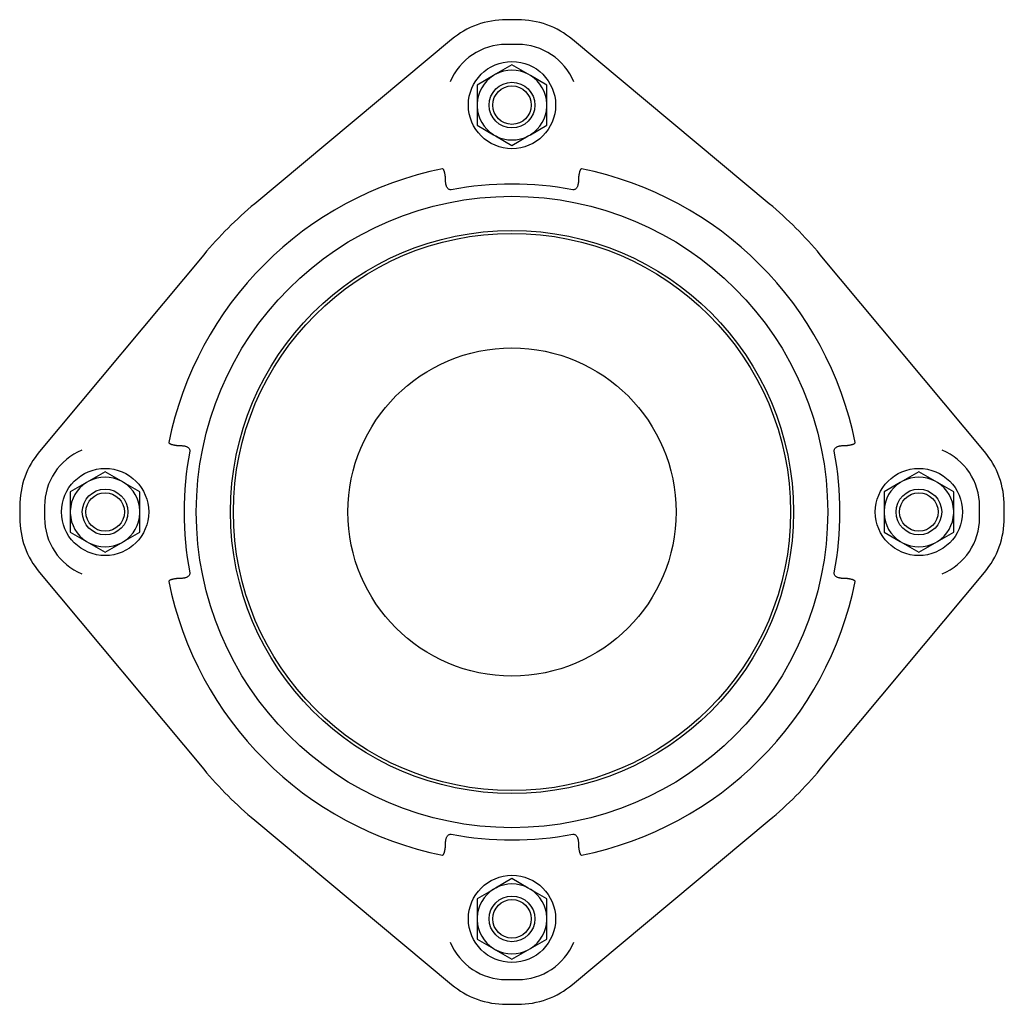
# Model space of a CAD drawing. Header units: millimetres. Extents: x 583 to 4934, y 370 to 1456.
# Tile 4 of 5: x 1887 to 2226, y 690 to 1028. Entities that reach past the tile are written whole.
import ezdxf

# ---------------------------------------------------------------- set-up
doc = ezdxf.new("R2010")
doc.units = ezdxf.units.MM
doc.layers.add('DETAIL', color=2, linetype='Continuous')

msp = doc.modelspace()

# ---------------------------------------------------------------- linework, layer by layer
at = {"layer": 'DETAIL'}
for p, q in [((2058.85, 1028.37), (2054.85, 1028.37)), ((2036, 1021.54), (1968.32, 965.04)), ((2058.85, 1019.84), (2054.85, 1019.84)), ((2145.39, 965.04), (2077.7, 1021.54)), ((2056.85, 1012.83), (2051.23, 1009.58)), ((2062.47, 1009.58), (2056.85, 1012.83)), ((2050.47, 1009.14), (2044.86, 1005.9)), ((2051.23, 1009.58), (2050.47, 1009.14)), ((2063.23, 1009.14), (2062.47, 1009.58)), ((2068.85, 1005.9), (2063.23, 1009.14)), ((2044.86, 1005.9), (2044.86, 999.42)), ((2068.85, 999.42), (2068.85, 1005.9)), ((2044.86, 999.42), (2044.86, 998.54)), ((2044.86, 998.54), (2044.86, 992.05)), ((2068.85, 998.54), (2068.85, 999.42)), ((2068.85, 992.05), (2068.85, 998.54)), ((2044.86, 992.05), (2050.47, 988.81)), ((2063.23, 988.81), (2068.85, 992.05)), ((2050.47, 988.81), (2051.23, 988.37)), ((2051.23, 988.37), (2056.85, 985.13)), ((2056.85, 985.13), (2062.47, 988.37)), ((2062.47, 988.37), (2063.23, 988.81)), ((1950.78, 947.51), (1894.29, 879.82)), ((2219.42, 879.82), (2162.92, 947.51)), ((1916.85, 872.83), (1911.23, 869.58)), ((1922.47, 869.58), (1916.85, 872.83)), ((2196.85, 872.83), (2191.23, 869.58)), ((2202.47, 869.58), (2196.85, 872.83)), ((1910.47, 869.14), (1904.86, 865.9)), ((1911.23, 869.58), (1910.47, 869.14)), ((1923.23, 869.14), (1922.47, 869.58)), ((1928.85, 865.9), (1923.23, 869.14)), ((2190.47, 869.14), (2184.86, 865.9)), ((2191.23, 869.58), (2190.47, 869.14)), ((2203.23, 869.14), (2202.47, 869.58)), ((2208.85, 865.9), (2203.23, 869.14)), ((1904.86, 865.9), (1904.86, 859.42)), ((1928.85, 859.42), (1928.85, 865.9)), ((2184.86, 865.9), (2184.86, 859.42)), ((2208.85, 859.42), (2208.85, 865.9)), ((1887.45, 860.98), (1887.45, 856.98)), ((1895.99, 860.98), (1895.99, 856.98)), ((2217.72, 856.98), (2217.72, 860.98)), ((2226.25, 856.98), (2226.25, 860.98)), ((1904.86, 859.42), (1904.86, 858.54)), ((1904.86, 858.54), (1904.86, 852.05)), ((1928.85, 858.54), (1928.85, 859.42)), ((1928.85, 852.05), (1928.85, 858.54)), ((2184.86, 859.42), (2184.86, 858.54)), ((2184.86, 858.54), (2184.86, 852.05)), ((2208.85, 858.54), (2208.85, 859.42)), ((2208.85, 852.05), (2208.85, 858.54)), ((1904.86, 852.05), (1910.47, 848.81)), ((1923.23, 848.81), (1928.85, 852.05)), ((2184.86, 852.05), (2190.47, 848.81)), ((2203.23, 848.81), (2208.85, 852.05)), ((1910.47, 848.81), (1911.23, 848.37)), ((1911.23, 848.37), (1916.85, 845.13)), ((1916.85, 845.13), (1922.47, 848.37)), ((1922.47, 848.37), (1923.23, 848.81)), ((2190.47, 848.81), (2191.23, 848.37)), ((2191.23, 848.37), (2196.85, 845.13)), ((2196.85, 845.13), (2202.47, 848.37)), ((2202.47, 848.37), (2203.23, 848.81)), ((1894.29, 838.13), (1950.78, 770.44)), ((2162.92, 770.44), (2219.42, 838.13)), ((1968.32, 752.91), (2036, 696.41)), ((2077.7, 696.41), (2145.39, 752.91)), ((2056.85, 732.83), (2051.23, 729.58)), ((2062.47, 729.58), (2056.85, 732.83)), ((2050.47, 729.14), (2044.86, 725.9)), ((2051.23, 729.58), (2050.47, 729.14)), ((2063.23, 729.14), (2062.47, 729.58)), ((2068.85, 725.9), (2063.23, 729.14)), ((2044.86, 725.9), (2044.86, 719.42)), ((2068.85, 719.42), (2068.85, 725.9)), ((2044.86, 719.42), (2044.86, 718.54)), ((2044.86, 718.54), (2044.86, 712.05)), ((2068.85, 718.54), (2068.85, 719.42)), ((2068.85, 712.05), (2068.85, 718.54)), ((2044.86, 712.05), (2050.47, 708.81)), ((2063.23, 708.81), (2068.85, 712.05)), ((2050.47, 708.81), (2051.23, 708.37)), ((2051.23, 708.37), (2056.85, 705.13)), ((2056.85, 705.13), (2062.47, 708.37)), ((2062.47, 708.37), (2063.23, 708.81)), ((2054.85, 698.11), (2058.85, 698.11)), ((2054.85, 689.58), (2058.85, 689.58))]:
    msp.add_line(p, q, dxfattribs=at)
at = {"layer": 'DETAIL', "flags": 128}
for points in [[(2033.97, 973.49), (2033.97, 973.67), (2033.96, 973.85), (2033.95, 974.03), (2033.94, 974.22), (2033.92, 974.4), (2033.9, 974.58), (2033.88, 974.77), (2033.85, 974.95), (2033.82, 975.13), (2033.78, 975.31), (2033.75, 975.48), (2033.71, 975.65), (2033.67, 975.81), (2033.63, 975.96), (2033.59, 976.11), (2033.54, 976.25), (2033.5, 976.38), (2033.45, 976.5), (2033.4, 976.62), (2033.34, 976.74), (2033.28, 976.86), (2033.2, 976.96), (2033.1, 977.05), (2032.97, 977.07)], [(2080.73, 977.07), (2080.61, 977.05), (2080.51, 976.98), (2080.43, 976.87), (2080.37, 976.76), (2080.31, 976.65), (2080.26, 976.53), (2080.21, 976.4), (2080.17, 976.26), (2080.12, 976.12), (2080.07, 975.96), (2080.03, 975.79), (2079.99, 975.62), (2079.95, 975.44), (2079.91, 975.27), (2079.88, 975.09), (2079.85, 974.91), (2079.82, 974.73), (2079.8, 974.55), (2079.78, 974.37), (2079.76, 974.19), (2079.75, 974.01), (2079.74, 973.83), (2079.73, 973.66), (2079.73, 973.49)], [(2035.97, 969.87), (2035.77, 969.85), (2035.56, 969.86), (2035.36, 969.9), (2035.18, 969.98), (2035.01, 970.08), (2034.86, 970.2), (2034.73, 970.33), (2034.62, 970.48), (2034.51, 970.64), (2034.43, 970.8), (2034.35, 970.97), (2034.28, 971.15), (2034.22, 971.33), (2034.17, 971.51), (2034.13, 971.7), (2034.09, 971.89), (2034.06, 972.08), (2034.04, 972.28), (2034.02, 972.47), (2034, 972.67), (2033.99, 972.87), (2033.98, 973.07), (2033.97, 973.28), (2033.97, 973.49)], [(2079.73, 973.49), (2079.73, 973.26), (2079.72, 973.03), (2079.71, 972.81), (2079.7, 972.6), (2079.68, 972.39), (2079.66, 972.19), (2079.63, 972), (2079.6, 971.82), (2079.56, 971.63), (2079.52, 971.45), (2079.46, 971.27), (2079.4, 971.1), (2079.34, 970.93), (2079.26, 970.76), (2079.17, 970.6), (2079.07, 970.45), (2078.95, 970.31), (2078.82, 970.18), (2078.67, 970.06), (2078.51, 969.97), (2078.33, 969.9), (2078.13, 969.86), (2077.93, 969.85), (2077.73, 969.87)], [(1938.75, 882.86), (1938.77, 882.73), (1938.85, 882.64), (1938.95, 882.56), (1939.06, 882.5), (1939.18, 882.44), (1939.3, 882.39), (1939.42, 882.34), (1939.56, 882.29), (1939.71, 882.24), (1939.87, 882.2), (1940.04, 882.15), (1940.21, 882.11), (1940.38, 882.07), (1940.56, 882.04), (1940.74, 882), (1940.92, 881.97), (1941.1, 881.95), (1941.28, 881.92), (1941.46, 881.9), (1941.64, 881.89), (1941.82, 881.87), (1942, 881.86), (1942.17, 881.86), (1942.34, 881.86)], [(1942.34, 881.86), (1942.57, 881.85), (1942.8, 881.85), (1943.02, 881.84), (1943.23, 881.82), (1943.44, 881.8), (1943.63, 881.78), (1943.82, 881.76), (1944.01, 881.72), (1944.19, 881.69), (1944.38, 881.64), (1944.55, 881.59), (1944.73, 881.53), (1944.9, 881.46), (1945.07, 881.38), (1945.23, 881.29), (1945.38, 881.19), (1945.52, 881.08), (1945.65, 880.94), (1945.76, 880.8), (1945.86, 880.63), (1945.93, 880.45), (1945.97, 880.26), (1945.98, 880.06), (1945.96, 879.86)], [(2167.75, 879.86), (2167.72, 880.06), (2167.73, 880.27), (2167.78, 880.46), (2167.85, 880.65), (2167.95, 880.81), (2168.07, 880.96), (2168.21, 881.1), (2168.35, 881.21), (2168.51, 881.31), (2168.68, 881.4), (2168.85, 881.48), (2169.02, 881.55), (2169.2, 881.61), (2169.39, 881.66), (2169.57, 881.7), (2169.76, 881.74), (2169.96, 881.77), (2170.15, 881.79), (2170.34, 881.81), (2170.54, 881.83), (2170.74, 881.84), (2170.95, 881.85), (2171.15, 881.85), (2171.37, 881.85)], [(2171.37, 881.86), (2171.55, 881.86), (2171.73, 881.86), (2171.91, 881.87), (2172.09, 881.89), (2172.28, 881.91), (2172.46, 881.93), (2172.64, 881.95), (2172.82, 881.98), (2173.01, 882.01), (2173.18, 882.04), (2173.36, 882.08), (2173.52, 882.12), (2173.68, 882.16), (2173.84, 882.2), (2173.98, 882.24), (2174.12, 882.29), (2174.25, 882.33), (2174.37, 882.37), (2174.49, 882.43), (2174.62, 882.48), (2174.73, 882.55), (2174.84, 882.62), (2174.92, 882.72), (2174.95, 882.86)], [(1945.96, 838.1), (1945.98, 837.89), (1945.97, 837.69), (1945.92, 837.49), (1945.85, 837.3), (1945.75, 837.14), (1945.63, 836.99), (1945.5, 836.86), (1945.35, 836.74), (1945.19, 836.64), (1945.03, 836.55), (1944.86, 836.47), (1944.68, 836.41), (1944.5, 836.35), (1944.32, 836.3), (1944.13, 836.25), (1943.94, 836.22), (1943.75, 836.19), (1943.55, 836.16), (1943.36, 836.14), (1943.16, 836.12), (1942.96, 836.11), (1942.76, 836.1), (1942.55, 836.1), (1942.34, 836.1)], [(2171.37, 836.1), (2171.13, 836.1), (2170.9, 836.11), (2170.68, 836.12), (2170.47, 836.13), (2170.27, 836.15), (2170.07, 836.17), (2169.88, 836.2), (2169.69, 836.23), (2169.51, 836.27), (2169.33, 836.31), (2169.15, 836.36), (2168.97, 836.42), (2168.8, 836.49), (2168.64, 836.57), (2168.48, 836.66), (2168.33, 836.76), (2168.18, 836.88), (2168.05, 837.01), (2167.94, 837.16), (2167.84, 837.32), (2167.77, 837.5), (2167.73, 837.69), (2167.72, 837.9), (2167.75, 838.1)], [(1942.34, 836.1), (1942.16, 836.1), (1941.98, 836.09), (1941.79, 836.08), (1941.61, 836.07), (1941.43, 836.05), (1941.24, 836.03), (1941.06, 836), (1940.88, 835.97), (1940.7, 835.94), (1940.52, 835.91), (1940.35, 835.87), (1940.18, 835.83), (1940.02, 835.79), (1939.86, 835.75), (1939.72, 835.71), (1939.58, 835.67), (1939.45, 835.62), (1939.33, 835.58), (1939.21, 835.53), (1939.09, 835.47), (1938.97, 835.41), (1938.87, 835.33), (1938.78, 835.23), (1938.75, 835.1)], [(2174.95, 835.1), (2174.93, 835.22), (2174.85, 835.32), (2174.75, 835.39), (2174.64, 835.46), (2174.52, 835.51), (2174.41, 835.56), (2174.28, 835.61), (2174.14, 835.66), (2173.99, 835.71), (2173.83, 835.75), (2173.67, 835.8), (2173.49, 835.84), (2173.32, 835.88), (2173.14, 835.92), (2172.96, 835.95), (2172.78, 835.98), (2172.6, 836.01), (2172.42, 836.03), (2172.24, 836.05), (2172.06, 836.07), (2171.88, 836.08), (2171.71, 836.09), (2171.54, 836.1), (2171.37, 836.1)], [(2033.97, 744.46), (2033.97, 744.7), (2033.98, 744.92), (2033.99, 745.14), (2034, 745.36), (2034.02, 745.56), (2034.05, 745.76), (2034.07, 745.95), (2034.1, 746.14), (2034.14, 746.32), (2034.19, 746.5), (2034.24, 746.68), (2034.3, 746.85), (2034.37, 747.02), (2034.44, 747.19), (2034.53, 747.35), (2034.64, 747.5), (2034.75, 747.64), (2034.88, 747.78), (2035.03, 747.89), (2035.2, 747.98), (2035.38, 748.05), (2035.57, 748.09), (2035.77, 748.1), (2035.97, 748.08)], [(2077.73, 748.08), (2077.94, 748.1), (2078.14, 748.09), (2078.34, 748.05), (2078.52, 747.98), (2078.69, 747.88), (2078.84, 747.76), (2078.97, 747.62), (2079.09, 747.47), (2079.19, 747.32), (2079.28, 747.15), (2079.36, 746.98), (2079.42, 746.8), (2079.48, 746.62), (2079.53, 746.44), (2079.57, 746.25), (2079.61, 746.06), (2079.64, 745.87), (2079.67, 745.68), (2079.69, 745.48), (2079.7, 745.29), (2079.72, 745.09), (2079.72, 744.88), (2079.73, 744.67), (2079.73, 744.46)], [(2032.97, 740.88), (2033.09, 740.9), (2033.19, 740.98), (2033.27, 741.08), (2033.33, 741.19), (2033.39, 741.3), (2033.44, 741.42), (2033.49, 741.55), (2033.54, 741.69), (2033.58, 741.84), (2033.63, 742), (2033.67, 742.16), (2033.72, 742.33), (2033.76, 742.51), (2033.79, 742.69), (2033.82, 742.87), (2033.85, 743.05), (2033.88, 743.23), (2033.91, 743.41), (2033.93, 743.59), (2033.94, 743.77), (2033.96, 743.95), (2033.97, 744.12), (2033.97, 744.29), (2033.97, 744.46)], [(2079.73, 744.46), (2079.73, 744.28), (2079.74, 744.1), (2079.75, 743.92), (2079.76, 743.74), (2079.78, 743.55), (2079.8, 743.37), (2079.83, 743.19), (2079.85, 743), (2079.89, 742.82), (2079.92, 742.65), (2079.96, 742.47), (2079.99, 742.31), (2080.03, 742.14), (2080.07, 741.99), (2080.12, 741.84), (2080.16, 741.7), (2080.2, 741.58), (2080.25, 741.46), (2080.3, 741.33), (2080.36, 741.21), (2080.42, 741.1), (2080.5, 740.99), (2080.6, 740.9), (2080.73, 740.88)]]:
    msp.add_lwpolyline(points, dxfattribs=at)
at = {"layer": 'DETAIL'}
for centre, radius in [((2056.85, 998.98), 15), ((2056.85, 998.98), 7.85), ((2056.85, 998.98), 6.63), ((2056.85, 858.98), 108.64), ((2056.85, 858.98), 96.85), ((2056.85, 858.98), 95.85), ((2056.85, 858.98), 56.45), ((1916.85, 858.98), 15), ((2196.85, 858.98), 15), ((1916.85, 858.98), 7.85), ((1916.85, 858.98), 6.63), ((2196.85, 858.98), 7.85), ((2196.85, 858.98), 6.63), ((2056.85, 718.98), 15), ((2056.85, 718.98), 7.85), ((2056.85, 718.98), 6.63)]:
    msp.add_circle(centre, radius, dxfattribs=at)
for centre, radius, start, end in [((2054.85, 998.96), 29.41, 90, 129.8513), ((2058.85, 998.96), 29.41, 50.1487, 90), ((2054.85, 998.96), 20.88, 90, 157.3222), ((2058.85, 998.96), 20.88, 22.6778, 90), ((2056.85, 998.98), 12, 62.0956, 117.9044), ((2056.85, 998.98), 12, 122.0956, 177.9044), ((2056.85, 998.98), 12, 2.0956, 57.9044), ((2056.85, 998.98), 12, 182.0956, 237.9044), ((2056.85, 998.98), 12, 302.0956, 357.9044), ((2056.85, 998.98), 12, 242.0956, 297.9044), ((2056.85, 858.98), 120.49, 101.4307, 168.5693), ((2056.85, 858.98), 120.49, 11.4307, 78.5693), ((2056.85, 858.98), 112.84, 79.3374, 100.6626), ((2056.85, 858.98), 138.16, 129.8513, 140.1487), ((2056.85, 858.98), 138.16, 39.8513, 50.1487), ((1916.87, 860.98), 29.41, 140.1487, 180), ((1916.87, 860.98), 20.88, 112.6778, 180), ((2056.85, 858.98), 112.84, 169.3374, 190.6626), ((2056.85, 858.98), 112.84, 349.3374, 10.6626), ((2196.84, 860.98), 20.88, 0, 67.3222), ((2196.84, 860.98), 29.41, 0, 39.8513), ((1916.85, 858.98), 12, 62.0956, 117.9044), ((2196.85, 858.98), 12, 62.0956, 117.9044), ((1916.85, 858.98), 12, 122.0956, 177.9044), ((1916.85, 858.98), 12, 2.0956, 57.9044), ((2196.85, 858.98), 12, 122.0956, 177.9044), ((2196.85, 858.98), 12, 2.0956, 57.9044), ((1916.85, 858.98), 12, 182.0956, 237.9044), ((1916.85, 858.98), 12, 302.0956, 357.9044), ((2196.85, 858.98), 12, 182.0956, 237.9044), ((2196.85, 858.98), 12, 302.0956, 357.9044), ((1916.87, 856.98), 29.41, 180, 219.8513), ((1916.87, 856.98), 20.88, 180, 247.3222), ((2196.84, 856.98), 20.88, 292.6778, 0), ((2196.84, 856.98), 29.41, 320.1487, 0), ((1916.85, 858.98), 12, 242.0956, 297.9044), ((2196.85, 858.98), 12, 242.0956, 297.9044), ((2056.85, 858.98), 120.49, 191.4307, 258.5693), ((2056.85, 858.98), 120.49, 281.4307, 348.5693), ((2056.85, 858.98), 138.16, 219.8513, 230.1487), ((2056.85, 858.98), 138.16, 309.8513, 320.1487), ((2056.85, 858.98), 112.84, 259.3374, 280.6626), ((2056.85, 718.98), 12, 122.0956, 177.9044), ((2056.85, 718.98), 12, 62.0956, 117.9044), ((2056.85, 718.98), 12, 2.0956, 57.9044), ((2056.85, 718.98), 12, 182.0956, 237.9044), ((2056.85, 718.98), 12, 302.0956, 357.9044), ((2054.85, 718.99), 20.88, 202.6778, 270), ((2056.85, 718.98), 12, 242.0956, 297.9044), ((2058.85, 718.99), 20.88, 270, 337.3222), ((2054.85, 718.99), 29.41, 230.1487, 270), ((2058.85, 718.99), 29.41, 270, 309.8513)]:
    msp.add_arc(centre, radius, start, end, dxfattribs=at)

doc.saveas('drawing.dxf')
